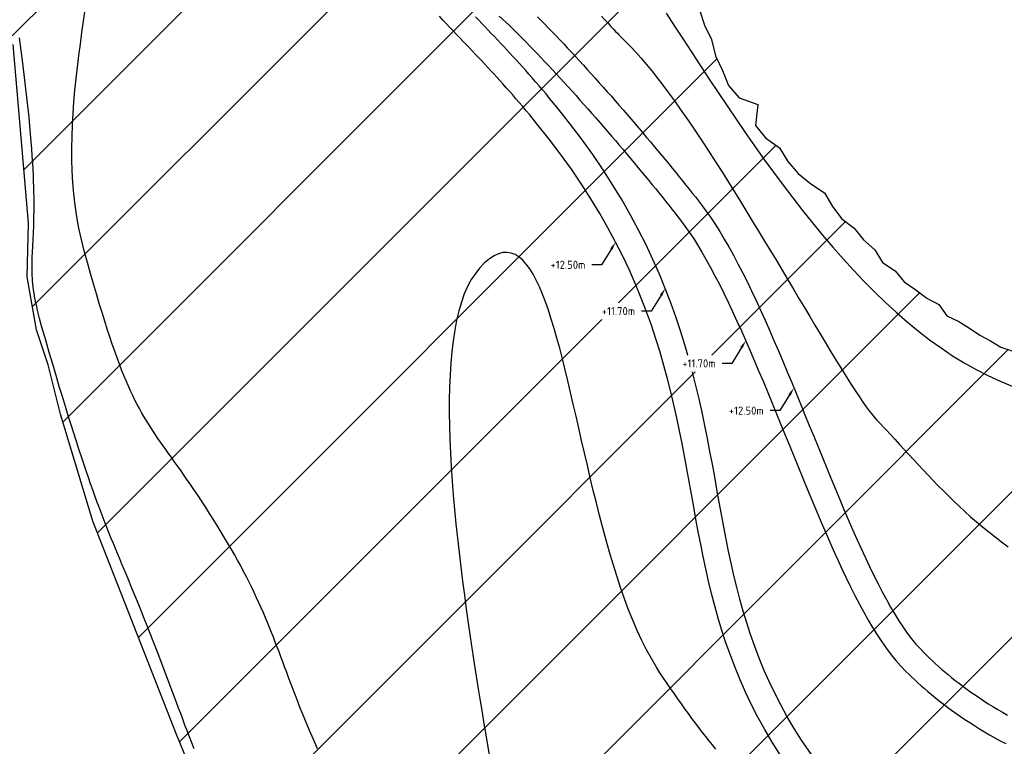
# Model space of a CAD drawing. Header units: metres. Extents: x 201571 to 204484, y 393973 to 396972.
# Tile 4 of 12: x 203137 to 203441, y 396350 to 396575. Entities that reach past the tile are written whole.
import ezdxf
from ezdxf import colors
from ezdxf.entities.mleader import LeaderData, LeaderLine
from ezdxf.math import Vec2, Vec3

# ---------------------------------------------------------------- set-up
doc = ezdxf.new("R2010")
doc.units = ezdxf.units.M
doc.layers.get('0').update_dxf_attribs({"lineweight": 25})
doc.layers.add('Z-GROENE-RIVIER-G', color=109, linetype='Continuous', lineweight=25)
doc.styles.get("Standard").update_dxf_attribs({"font": 'NLCS-ISO.ttf'})

msp = doc.modelspace()

# ---------------------------------------------------------------- hatches: boundary and pattern name
at = {"layer": 'Z-GROENE-RIVIER-G'}
h = msp.add_hatch(dxfattribs=at)
h.set_pattern_fill('ANSI31', color=256, scale=10)
h.paths.add_polyline_path([(204459.66, 396124.82), (204452.48, 396121.46), (204438.03, 396117.75), (204421.37, 396108.32), (204399.89, 396098.32), (204370.82, 396092.77), (204345.53, 396088.71), (204298.61, 396090.26), (204297.1, 396089.87), (204295.19, 396089.94), (204290.09, 396090.11), (204286.07, 396090.25), (204281.2, 396090.84), (204273.31, 396091.3), (204260.01, 396089.94), (204256.56, 396087.58), (204256.46, 396087.58), (204249.91, 396086.12), (204246.6, 396085.66), (204241.64, 396085.22), (204235.63, 396084.41), (204227.86, 396083.05), (204220.68, 396080.31), (204216.09, 396078.48), (204211.69, 396076.87), (204208.48, 396075.71), (204205.82, 396075.12), (204201.56, 396074.42), (204199.54, 396074.09), (204182.5, 396072.68), (204154.71, 396070.4), (204126.93, 396068.11), (204099.14, 396065.82), (204071.36, 396063.53), (204048.64, 396060.02), (204025.92, 396056.52), (204024.91, 396056.39), (204009.99, 396054.59), (204008.88, 396054.51), (203991.41, 396053.28), (203990.16, 396053.35), (203987.68, 396053.78), (203985.26, 396055.76), (203982.74, 396055.37), (203980.23, 396055.06), (203977.73, 396055.22), (203975.25, 396055.77), (203972.75, 396055.91), (203970.28, 396056.55), (203967.8, 396057.2), (203965.29, 396056.86), (203962.81, 396057.5), (203960.3, 396057.29), (203957.77, 396056.53), (203955.3, 396057.46), (203952.32, 396058.34), (203949.69, 396057.73), (203947.2, 396057.96), (203944.86, 396059.15), (203942.4, 396059.61), (203939.85, 396059.5), (203937.52, 396060.75), (203934.98, 396060.73), (203932.46, 396060.82), (203930.06, 396061.61), (203927.52, 396061.55), (203924.93, 396061.16), (203922.55, 396062.11), (203920.03, 396062.23), (203915.82, 396062.55), (203913.68, 396063.89), (203911.35, 396064.8), (203909.04, 396065.77), (203906.89, 396067.09), (203904.42, 396067.68), (203902.09, 396068.6), (203899.7, 396069.37), (203897.42, 396070.41), (203895.04, 396071.19), (203892.67, 396072.01), (203890.59, 396073.49), (203888.14, 396074.15), (203885.88, 396075.22), (203883.58, 396076.19), (203881.77, 396078.27), (203879.75, 396079.89), (203877.09, 396080.05), (203874.47, 396080.31), (203871.94, 396080.78), (203869.15, 396080.66), (203867.3, 396082.64), (203864.67, 396082.9), (203861.53, 396081.98), (203861.19, 396087.36), (203859.07, 396088.76), (203856.44, 396091.07), (203854.57, 396092.78), (203853.01, 396094.96), (203850.99, 396096.43), (203848.93, 396097.85), (203846.72, 396099.04), (203844.61, 396100.38), (203842.98, 396102.47), (203840.97, 396103.95), (203839.05, 396105.58), (203837.05, 396107.09), (203835.32, 396109.02), (203833.21, 396110.36), (203831.24, 396111.91), (203829.22, 396113.4), (203827.47, 396115.29), (203824.96, 396116.01), (203823, 396117.59), (203821.01, 396119.11), (203819.03, 396120.65), (203816.8, 396121.82), (203814.63, 396123.06), (203812.52, 396124.41), (203810.54, 396125.94), (203808.82, 396127.88), (203806.26, 396128.54), (203804.01, 396129.67), (203801.89, 396130.99), (203799.83, 396132.4), (203797.56, 396133.51), (203814.76, 396164.85), (203818.13, 396176.28), (203819, 396186.72), (203817.04, 396193.06), (203814.88, 396199.25), (203813.48, 396202.06), (203809.66, 396207.49), (203804.45, 396212.55), (203742.69, 396250.89), (203735.1, 396257.1), (203712.23, 396272.92), (203709.78, 396271.61), (203688.02, 396246.04), (203626.14, 396297.47), (203625.85, 396297.69), (203625.2, 396297.73), (203624.75, 396297.53), (203624.3, 396297.23), (203623.54, 396297.06), (203622.13, 396297.22), (203621.81, 396296.57), (203621.22, 396296.03), (203620.66, 396295.4), (203619.55, 396295.06), (203617.75, 396295.12), (203616.19, 396294.95), (203615.1, 396294.43), (203614.08, 396293.81), (203613.38, 396292.94), (203612.64, 396292.05), (203611.72, 396291.25), (203611.08, 396290.23), (203610.17, 396289.37), (203609.75, 396288.16), (203609.23, 396287.01), (203608.49, 396285.99), (203607.76, 396284.96), (203606.92, 396284.01), (203606.43, 396282.82), (203605.79, 396281.75), (203605.06, 396280.74), (203604.37, 396279.74), (203603.5, 396278.87), (203602.38, 396278.2), (203601.28, 396277.56), (203600.76, 396276.56), (203600.12, 396275.69), (203600.03, 396274.5), (203600.09, 396273.27), (203599.76, 396272.35), (203599.23, 396271.63), (203598.55, 396271.08), (203598.34, 396270.28), (203598.16, 396269.55), (203597.84, 396268.98), (203597.49, 396268.53), (203597.09, 396268.2), (203596.82, 396267.88), (203596.63, 396267.61), (203596.45, 396267.44), (203596.39, 396267.3), (203596.44, 396267.41), (203596.04, 396266.8), (203595.83, 396266.36), (203595.45, 396265.95), (203595.17, 396265.39), (203594.64, 396264.91), (203594.25, 396264.27), (203593.9, 396263.55), (203593.21, 396262.96), (203592.55, 396262.31), (203592.28, 396261.37), (203591.9, 396260.44), (203591.41, 396259.55), (203590.92, 396258.6), (203590.22, 396257.75), (203589.84, 396256.66), (203589.24, 396255.68), (203588.43, 396254.81), (203587.58, 396253.94), (203587.45, 396252.57), (203586.74, 396251.57), (203586.24, 396250.4), (203585.46, 396249.42), (203584.79, 396248.34), (203583.94, 396247.4), (203583.03, 396246.49), (203582.05, 396245.63), (203576.94, 396240.19), (203569.67, 396237.06), (203561.01, 396236.51), (203551.14, 396238.76), (203548.62, 396238.66), (203546.15, 396239.43), (203543.47, 396239.19), (203540.85, 396239.9), (203538.14, 396240.5), (203535.31, 396240.67), (203532.47, 396241.28), (203529.63, 396242.31), (203526.7, 396243.07), (203517.44, 396244.61), (203514.16, 396244.59), (203510.81, 396244.46), (203507.3, 396243.72), (203503.84, 396243.65), (203500.51, 396244.51), (203497.06, 396245.02), (203493.66, 396245.98), (203489.94, 396245.55), (203486.47, 396246.54), (203482.85, 396247.01), (203479.22, 396247.61), (203475.56, 396248.26), (203471.94, 396249.21), (203468.26, 396250.04), (203464.52, 396250.77), (203460.77, 396251.58), (203456.89, 396252.08), (203452.98, 396252.61), (203448.85, 396252.59), (203444.95, 396253.43), (203441.19, 396254.75), (203437.38, 396256), (203433.68, 396257.59), (203429.93, 396259.12), (203426.19, 396260.72), (203422.42, 396262.29), (203418.63, 396263.86), (203414.88, 396265.57), (203411.24, 396267.54), (203407.69, 396269.7), (203404.06, 396271.74), (203400.78, 396274.41), (203397.24, 396276.65), (203393.92, 396279.03), (203379.21, 396289.88), (203372.68, 396294.43), (203366.5, 396298.11), (203360.66, 396300.94), (203355.42, 396303.42), (203350.89, 396305.85), (203346.9, 396307.96), (203343.35, 396309.6), (203340.29, 396311), (203337.68, 396312.11), (203335.47, 396313.05), (203333.59, 396313.64), (203332.01, 396313.89), (203331.02, 396313.24), (203329.92, 396313.16), (203329.13, 396312.56), (203328.74, 396311.59), (203328.56, 396310.41), (203327.82, 396309.1), (203327.78, 396307.44), (203327.91, 396305.59), (203328.32, 396303.57), (203328.6, 396301.37), (203328.76, 396299), (203329.66, 396296.56), (203329.74, 396293.91), (203330.85, 396291.26), (203331.4, 396288.45), (203330.99, 396285.5), (203331.7, 396282.55), (203331.96, 396279.51), (203332.11, 396276.4), (203331.51, 396273.32), (203331.06, 396270.2), (203329.87, 396267.25), (203329, 396264.18), (203327.39, 396261.4), (203326.26, 396258.27), (203324.18, 396255.64), (203321.78, 396253.19), (203319.11, 396250.88), (203315.68, 396249.46), (203312.22, 396247.9), (203308.64, 396246), (203304.55, 396244.55), (203299.99, 396243.42), (203294.98, 396242.55), (203289.45, 396242.47), (203283.48, 396242.37), (203282.11, 396242.3), (203281.39, 396242.52), (203280.67, 396242.75), (203279.93, 396242.85), (203279.17, 396242.91), (203278.34, 396242.6), (203277.58, 396243.04), (203276.72, 396242.96), (203275.92, 396243.33), (203275.07, 396243.55), (203274.17, 396243.67), (203273.26, 396243.89), (203272.28, 396243.94), (203271.26, 396244.03), (203270.49, 396244.9), (203269.43, 396245.07), (203268.47, 396245.56), (203267.44, 396245.98), (203266.5, 396246.66), (203265.45, 396247.18), (203264.33, 396247.65), (203263.22, 396248.21), (203262.17, 396248.97), (203261.04, 396249.67), (203259.92, 396250.46), (203258.75, 396251.22), (203257.43, 396251.86), (203256.08, 396252.53), (203254.86, 396253.49), (203253.62, 396254.49), (203252.41, 396255.61), (203251.05, 396256.61), (203249.65, 396257.65), (203248.18, 396258.68), (203246.81, 396259.92), (203239.76, 396264.63), (203233.06, 396270.46), (203214.29, 396292.47), (203204.79, 396307.29), (203185.74, 396353.54), (203168.33, 396397.86), (203159.69, 396419.82), (203149.67, 396452.79), (203145.89, 396468.09), (203142.25, 396478.85), (203139.37, 396495.21), (203139.82, 396511.72), (203137.55, 396538.17), (203135.12, 396566.81), (203132.7, 396588.92), (203129.99, 396603.84), (203126.64, 396609.52), (203125.22, 396615.43), (203122.91, 396620.84), (203121.84, 396626.4), (203119.36, 396631.25), (203117.56, 396636.13), (203118.56, 396642.05), (203116.31, 396646.44), (203111.29, 396649.97), (203108.93, 396655.02), (203105.37, 396660.08), (203102.1, 396663.52), (203097.47, 396664.86), (203094.34, 396667.07), (203091.5, 396669.32), (203089.31, 396672.07), (203087.2, 396674.86), (203085.24, 396677.83), (203083.25, 396680.85), (203080.67, 396683.16), (203078.03, 396685.4), (203075.06, 396687.13), (203072.21, 396689.1), (203069.14, 396690.71), (203065.96, 396692.18), (203062.75, 396693.64), (203059.41, 396694.88), (203056.12, 396696.4), (203052.72, 396697.8), (203049.03, 396698.49), (203045.51, 396699.9), (203041.96, 396701.55), (203038.24, 396702.84), (203034.5, 396704.37), (203030.7, 396706.02), (203026.92, 396708.19), (203022.87, 396709.52), (203018.9, 396711.63), (203016.96, 396711.91), (202988.58, 396717.62), (202987.61, 396717.79), (202958.98, 396722.43), (202957.92, 396722.62), (202939.8, 396728.75), (202938.83, 396729.19), (202926.31, 396735.58), (202923.18, 396738.14), (202920.6, 396739.23), (202918.48, 396740.61), (202916.47, 396741.83), (202914.72, 396743.13), (202913.37, 396744.61), (202911.9, 396745.86), (202910.87, 396747.3), (202909.89, 396748.67), (202909.11, 396750.05), (202908.51, 396751.44), (202907.66, 396752.67), (202907.17, 396753.96), (202907.18, 396755.37), (202906.83, 396756.61), (202906.63, 396757.86), (202906.53, 396759.21), (202905.56, 396761), (202902.67, 396763.74), (202898.54, 396767), (202893.74, 396769.7), (202888, 396772.18), (202884.87, 396773.35), (202881.25, 396773.98), (202877.23, 396774.5), (202872.79, 396774.91), (202867.99, 396775.55), (202862.66, 396775.84), (202853.52, 396776.5), (202849.24, 396777.19), (202845.1, 396777.92), (202841.09, 396778.54), (202837.29, 396779.62), (202833.62, 396780.62), (202830.13, 396781.98), (202826.76, 396783.22), (202823.52, 396784.56), (202820.35, 396785.58), (202817.17, 396785.95), (202814.09, 396786.28), (202810.97, 396785.94), (202808.12, 396786.51), (202805.27, 396786.65), (202802.66, 396787.52), (202800.06, 396788.05), (202797.3, 396787.65), (202794.82, 396788.14), (202792.38, 396788.51), (202790.04, 396789.09), (202787.71, 396789.5), (202785.56, 396790.35), (202783.36, 396790.92), (202781.14, 396791.31), (202779.02, 396791.89), (202777.08, 396792.89), (202775.07, 396793.62), (202773.22, 396794.68), (202771.16, 396795.24), (202769.41, 396796.44), (202767.6, 396797.5), (202765.89, 396798.71), (202764.1, 396799.77), (202762.27, 396800.8), (202760.65, 396802.18), (202759.02, 396803.57), (202757.32, 396804.89), (202755.49, 396806.04), (202753.91, 396807.63), (202752.11, 396808.95), (202750.24, 396810.24), (202748.26, 396811.46), (202746.23, 396812.71), (202744.2, 396814.06), (202742.02, 396815.33), (202739.9, 396816.77), (202737.75, 396818.32), (202735.17, 396819.65), (202726.95, 396822.42), (202725.01, 396824.27), (202723.93, 396826.74), (202722.83, 396829.09), (202722.2, 396831.65), (202721.37, 396834.01), (202720.65, 396836.37), (202719.89, 396838.69), (202719.53, 396841.13), (202719.14, 396843.53), (202719.15, 396846.04), (202718.95, 396848.44), (202718.83, 396850.86), (202717.69, 396852.25), (202713.57, 396865.76), (202713.37, 396866.82), (202711.85, 396878.17), (202710.33, 396889.52), (202710.02, 396890.29), (202705.45, 396899.67), (202700.88, 396909.06), (202700.42, 396909.67), (202691.35, 396917.18), (202690.63, 396917.56), (202684.23, 396919.85), (202683.42, 396919.94), (202672.45, 396919.94), (202671.42, 396919.99), (202661.43, 396920.57), (202651.44, 396921.15), (202641.45, 396921.73), (202631.47, 396922.31), (202630.46, 396922.4), (202620.74, 396923.26), (202611.02, 396924.11), (202601.3, 396924.97), (202591.58, 396925.83), (202590.48, 396925.98), (202583.6, 396928.3), (202576.73, 396930.63), (202576.38, 396930.85), (202576.17, 396931.07), (202574.14, 396941.45), (202574.29, 396942.61), (202576.47, 396953.37), (202576.85, 396954.41), (202581.71, 396964.37), (202582.59, 396965.22), (202589.37, 396969.66), (202590.44, 396970.06), (202597.45, 396971.84), (202602.56, 396969.66), (202607.85, 396964.66), (202608.6, 396964.26), (202615.69, 396960.69), (202622.78, 396957.11), (202623.63, 396956.9), (202634.85, 396954.63), (202636.21, 396954.58), (202657.35, 396954.47), (202659.24, 396955.88), (202661.21, 396955.79), (202663.21, 396955.53), (202665.22, 396955.49), (202667.24, 396955.39), (202669.25, 396955.66), (202671.29, 396955.55), (202673.32, 396955.66), (202675.33, 396956.14), (202677.36, 396956.48), (202679.4, 396956.44), (202681.44, 396956.27), (202683.44, 396956.57), (202685.43, 396957.06), (202687.43, 396957.25), (202689.41, 396957.3), (202691.4, 396956.83), (202693.33, 396957.37), (202695.26, 396957.2), (202697.15, 396957.16), (202699.03, 396956.91), (202700.86, 396956.77), (202702.66, 396956.52), (202709.51, 396956.44), (202711.12, 396956.41), (202712.66, 396956.08), (202714.16, 396955.87), (202715.68, 396956.06), (202717.14, 396956.04), (202718.58, 396956.09), (202719.87, 396955.69), (202721.21, 396955.59), (202722.54, 396955.52), (202723.7, 396955.05), (202724.72, 396954.41), (202725.83, 396953.88), (202729.83, 396950.57), (202731.61, 396948.74), (202733.65, 396947.17), (202735.59, 396945.45), (202736.95, 396943.25), (202738.73, 396941.3), (202739.81, 396938.87), (202741, 396936.49), (202742.09, 396934.02), (202742.67, 396931.3), (202743.88, 396928.78), (202744.89, 396926.14), (202745.67, 396923.37), (202747.09, 396920.74), (202748.81, 396918.13), (202749.44, 396915.17), (202750.72, 396912.34), (202751.43, 396909.33), (202751.51, 396906.16), (202752.08, 396903.08), (202753.08, 396900.07), (202753.82, 396897), (202754.65, 396893.93), (202755.74, 396890.93), (202756.62, 396887.87), (202758.02, 396884.97), (202758.86, 396881.93), (202762.3, 396866.53), (202764.34, 396864.06), (202765.75, 396858.13), (202769.17, 396852.36), (202772.75, 396847.17), (202775.16, 396844.44), (202779.91, 396840.54), (202781.89, 396838.83), (202786.97, 396834.83), (202794.36, 396830.75), (202796.39, 396829.95), (202802.37, 396827.86), (202804.35, 396827.06), (202812.75, 396825.03), (202822.71, 396824.48), (202823.66, 396824.45), (202832.13, 396824.76), (202838.55, 396825.33), (202841.38, 396825.96), (202852.78, 396828.98), (202853.79, 396829.42), (202862.22, 396831.57), (202864.78, 396832.41), (202871.57, 396833.79), (202876.34, 396834.02), (202881.88, 396833.48), (202886.03, 396832.25), (202894.62, 396829.1), (202895.64, 396828.65), (202903.23, 396823.59), (202904.12, 396822.89), (202910.04, 396815.97), (202910.69, 396815.19), (202918.76, 396805), (202926.84, 396794.81), (202927.47, 396794.05), (202935.52, 396784.5), (202944.18, 396775.3), (202944.96, 396774.42), (202952.56, 396767.24), (202961.37, 396760.62), (202962.42, 396759.77), (202968.58, 396756.07), (202975.34, 396752.59), (202976.71, 396751.92), (202981.51, 396749.7), (202986.79, 396747.9), (202989.53, 396747.13), (202995.55, 396745.76), (203003.25, 396744.43), (203004.95, 396744.08), (203006.97, 396743.87), (203010.17, 396743.4), (203013.42, 396743.48), (203016.7, 396743.73), (203019.99, 396743.6), (203023.33, 396743.75), (203026.72, 396744.4), (203030.14, 396744.64), (203033.62, 396744.8), (203037.16, 396745.2), (203040.78, 396745.84), (203044.46, 396746.04), (203048.23, 396746.23), (203052.02, 396745.77), (203055.93, 396745.67), (203059.97, 396745.87), (203064.07, 396745.68), (203068.21, 396744.99), (203072.41, 396744.09), (203076.7, 396743.08), (203081.11, 396742.13), (203085.63, 396741.13), (203090.17, 396739.68), (203094.95, 396738.56), (203099.8, 396737.15), (203104.65, 396735.56), (203110.66, 396733.63), (203113.74, 396732.58), (203116.94, 396731.66), (203120.03, 396730.18), (203123.28, 396728.94), (203126.89, 396728.62), (203137.83, 396726.07), (203145.28, 396721.38), (203162.38, 396712.95), (203174.41, 396708.6), (203187.72, 396701.9), (203201.78, 396695.66), (203221.27, 396686.97), (203236.07, 396678.5), (203247.24, 396672.17), (203257.43, 396666.95), (203261.93, 396664.51), (203265.72, 396661.02), (203269.98, 396658.11), (203273.95, 396654.74), (203277.55, 396650.88), (203282.05, 396648.01), (203286.45, 396644.93), (203291.01, 396641.9), (203294.39, 396637.55), (203300.5, 396635.68), (203304.62, 396630.46), (203307.87, 396628.58), (203310.62, 396626.1), (203312.72, 396622.96), (203314.75, 396619.66), (203317.6, 396616.84), (203320.32, 396613.79), (203323.14, 396610.69), (203325.61, 396607.23), (203328.4, 396603.89), (203330.69, 396600.11), (203333, 396596.26), (203335.57, 396592.51), (203338.08, 396588.64), (203341.55, 396585.33), (203344.2, 396581.42), (203346.91, 396577.5), (203348.45, 396572.77), (203350.55, 396568.35), (203351.79, 396563.34), (203353.93, 396558.87), (203355.81, 396554.19), (203359.09, 396550.45), (203364.84, 396548.39), (203364.15, 396541.88), (203367.29, 396538.02), (203371.52, 396534.98), (203374.09, 396530.75), (203377.31, 396527.03), (203381.23, 396523.89), (203385.47, 396521.09), (203387.9, 396516.89), (203390.8, 396513.12), (203394.63, 396510.22), (203397.53, 396506.59), (203401, 396503.56), (203403.39, 396499.57), (203407.21, 396497.08), (203410.01, 396493.65), (203413.62, 396491.2), (203417.04, 396488.67), (203420.73, 396486.65), (203423.23, 396483.19), (203426.87, 396481.41), (203430.2, 396479.34), (203433.38, 396477.19), (203436.71, 396475.43), (203439.88, 396473.48), (203443.51, 396472.3), (203451.46, 396469.97), (203455.09, 396467.9), (203458.88, 396466.18), (203462.63, 396464.31), (203466.48, 396462.66), (203470.38, 396461.08), (203474.69, 396460.61), (203478.48, 396458.71), (203482.04, 396456.15), (203486, 396454.67), (203490.01, 396453.34), (203494.39, 396453.07), (203498.2, 396451.23), (203501.96, 396449.2), (203505.77, 396447.35), (203509.57, 396445.52), (203513.44, 396443.91), (203517.79, 396443.85), (203521.61, 396442.19), (203525.59, 396441.14), (203529.61, 396440.28), (203533.36, 396438.65), (203537.13, 396437.18), (203540.88, 396435.74), (203544.87, 396435.23), (203548.51, 396433.65), (203552.15, 396432.22), (203556.17, 396432.2), (203559.66, 396430.54), (203563.15, 396429.04), (203566.71, 396427.96), (203570.47, 396427.74), (203573.8, 396426.22), (203577.03, 396424.54), (203580.18, 396422.78), (203583.35, 396421.32), (203586.95, 396421.6), (203589.99, 396420.14), (203593.02, 396418.86), (203595.95, 396417.48), (203599.31, 396417.99), (203602.1, 396416.63), (203604.81, 396415.3), (203607.47, 396414.08), (203610.02, 396412.74), (203612.51, 396411.48), (203615.24, 396411.49), (203618.5, 396413.86), (203620.75, 396413.75), (203623.04, 396412.55), (203624.33, 396412), (203625.74, 396411.54), (203627.44, 396412.24), (203629.22, 396412.91), (203631.03, 396413.18), (203632.67, 396411.35), (203634.74, 396412.12), (203636.96, 396413.42), (203639.02, 396412.56), (203641.17, 396411.71), (203643.42, 396410.95), (203645.91, 396411.4), (203648.27, 396410.1), (203650.74, 396409), (203653.29, 396407.95), (203655.98, 396407.3), (203658.88, 396407.5), (203661.64, 396406.23), (203664.65, 396405.99), (203667.77, 396405.92), (203670.78, 396404.71), (203673.93, 396403.88), (203677.29, 396403.65), (203680.49, 396402.24), (203683.91, 396401.49), (203687.54, 396401.28), (203691.01, 396400), (203694.93, 396400.18), (203698.52, 396398.67), (203702.75, 396399.21), (203706.45, 396397.46), (203710.4, 396396.3), (203714.91, 396396.61), (203718.91, 396394.96), (203723.3, 396394.19), (203728.18, 396394.47), (203732.38, 396392.5), (203736.74, 396390.74), (203741.79, 396390.45), (203744.14, 396389.71), (203746.5, 396388.96), (203762.23, 396379.57), (203780.69, 396367.96), (203796.24, 396359.45), (203805.82, 396355.1), (203805.94, 396349.99), (203808.9, 396350.27), (203811.12, 396349.14), (203812.93, 396347.23), (203814.89, 396345.6), (203817.08, 396344.43), (203818.72, 396342.17), (203821.37, 396341.97), (203823.93, 396341.57), (203826.02, 396340.22), (203828.5, 396339.69), (203830.64, 396338.58), (203833.33, 396338.6), (203835.22, 396336.83), (203837.64, 396336.46), (203839.67, 396334.99), (203842.14, 396334.9), (203844.25, 396333.61), (203846.53, 396333.07), (203848.48, 396331.4), (203850.95, 396331.23), (203853.16, 396330.42), (203855.27, 396328.94), (203857.94, 396329.93), (203860.3, 396329.71), (203862.71, 396329.37), (203865.12, 396329.51), (203867.58, 396329.5), (203870.04, 396329.53), (203872.43, 396329.38), (203874.82, 396328.54), (203877.37, 396329.62), (203879.83, 396329.58), (203882.26, 396328.8), (203884.83, 396330.29), (203887.29, 396330.62), (203889.73, 396329.89), (203892.21, 396330.68), (203894.68, 396330.74), (203897.12, 396330.66), (203899.6, 396330.83), (203902.02, 396330.27), (203904.49, 396330.12), (203906.95, 396330.72), (203909.42, 396330.09), (203911.88, 396330.25), (203914.35, 396329.4), (203916.81, 396329.49), (203919.3, 396330.19), (203921.77, 396329.66), (203924.26, 396330.37), (203926.73, 396331.65), (203929.22, 396332.43), (203931.71, 396331.28), (203934.2, 396331.67), (203936.69, 396331.84), (203939.19, 396330.94), (203941.69, 396331.98), (203944.2, 396330.29), (203946.71, 396330.74), (203949.22, 396330.28), (203951.73, 396329.96), (203954.24, 396329.29), (203956.75, 396330.22), (203959.27, 396330.28), (203963, 396329.3), (203965.51, 396329.2), (203967.99, 396328.9), (203970.21, 396329.01), (203972.72, 396328.96), (203975.08, 396329.69), (203977.33, 396329.27), (203979.89, 396330.08), (203982.18, 396330.46), (203984.41, 396329.4), (203986.7, 396329.87), (203989.21, 396330.77), (203991.48, 396331.2), (203993.8, 396329.62), (203996.24, 396331.45), (203998.57, 396330.55), (204000.93, 396329.83), (204003.23, 396330.41), (204005.69, 396331.02), (204008.12, 396330.12), (204010.6, 396329.11), (204013.09, 396328.37), (204015.44, 396328.99), (204018.02, 396328.52), (204020.51, 396328.19), (204022.98, 396328.23), (204025.44, 396328.37), (204027.98, 396328.26), (204030.42, 396328.63), (204032.89, 396328.87), (204035.45, 396328.57), (204037.88, 396329.21), (204040.3, 396329.91), (204042.65, 396331.13), (204045.05, 396332.05), (204047.39, 396333.48), (204050.11, 396332.44), (204052.46, 396333.7), (204054.91, 396334.65), (204057.23, 396336.74), (204059.98, 396335.64), (204060.78, 396339.45), (204066.66, 396343.49), (204076.51, 396343.47), (204093.44, 396342.61), (204114.77, 396338.99), (204115.85, 396338.85), (204137.85, 396331.95), (204159.86, 396325.05), (204160.89, 396324.64), (204189.92, 396307.77), (204218.95, 396290.89), (204219.79, 396290.17), (204244.35, 396268.36), (204244.97, 396268.09), (204267.54, 396264.39), (204268.41, 396264.25), (204303.74, 396267.09), (204339.07, 396269.92), (204340.09, 396269.98), (204358.1, 396270.54), (204387.67, 396274.38), (204412.41, 396276.85), (204430.44, 396275.97), (204446.07, 396274.13), (204464.84, 396267.14), (204477.67, 396246.43), (204483.78, 396208.29), (204484.4, 396167.56), (204472.38, 396139.3)])

# ---------------------------------------------------------------- linework, layer by layer
for points, elevation in [([(203228.98, 396349.66), (203228.13, 396351.56), (203227.32, 396353.42), (203226.54, 396355.24), (203225.79, 396357.03), (203225.07, 396358.78), (203224.37, 396360.51), (203223.7, 396362.2), (203223.04, 396363.87), (203222.4, 396365.52), (203221.78, 396367.14), (203221.17, 396368.74), (203220.58, 396370.32), (203219.99, 396371.88), (203219.42, 396373.43), (203218.84, 396374.96), (203218.28, 396376.49), (203217.71, 396378.01), (203217.14, 396379.51), (203216.57, 396381.02), (203215.99, 396382.52), (203215.41, 396384.02), (203214.82, 396385.52), (203214.21, 396387.03), (203213.6, 396388.54), (203212.96, 396390.05), (203212.31, 396391.58), (203211.64, 396393.12), (203210.95, 396394.67), (203210.23, 396396.23), (203209.49, 396397.82), (203208.72, 396399.42), (203207.92, 396401.04), (203207.08, 396402.69), (203206.21, 396404.36), (203205.31, 396406.06), (203204.36, 396407.79), (203203.37, 396409.55), (203202.34, 396411.34), (203201.27, 396413.17), (203201.27, 396413.17), (203198.39, 396417.94), (203197.02, 396420.14), (203195.7, 396422.23), (203194.43, 396424.21), (203193.21, 396426.1), (203192.03, 396427.88), (203190.88, 396429.58), (203189.78, 396431.2), (203188.72, 396432.74), (203187.69, 396434.22), (203186.7, 396435.63), (203185.74, 396436.98), (203184.8, 396438.28), (203183.9, 396439.54), (203183.03, 396440.75), (203182.18, 396441.94), (203181.36, 396443.1), (203180.55, 396444.24), (203179.77, 396445.36), (203179.01, 396446.48), (203178.26, 396447.59), (203177.53, 396448.71), (203176.81, 396449.84), (203176.1, 396450.99), (203175.4, 396452.16), (203174.71, 396453.36), (203174.03, 396454.59), (203173.35, 396455.87), (203172.67, 396457.19), (203172, 396458.57), (203171.32, 396460.01), (203170.64, 396461.51), (203169.96, 396463.09), (203169.27, 396464.74), (203168.57, 396466.48), (203167.87, 396468.31), (203167.15, 396470.24), (203166.42, 396472.27), (203165.67, 396474.42), (203164.91, 396476.67), (203164.13, 396479.05), (203163.33, 396481.56), (203162.51, 396484.2), (203161.66, 396486.98), (203160.79, 396489.91), (203159.89, 396492.99), (203158.97, 396496.23), (203158.01, 396499.63), (203157.02, 396503.21), (203157.02, 396503.21), (203155.37, 396510.22), (203154.73, 396513.73), (203154.22, 396517.26), (203153.81, 396520.78), (203153.52, 396524.32), (203153.32, 396527.86), (203153.21, 396531.4), (203153.19, 396534.95), (203153.26, 396538.5), (203153.39, 396542.06), (203153.59, 396545.61), (203153.85, 396549.17), (203154.16, 396552.73), (203154.52, 396556.29), (203154.93, 396559.85), (203155.36, 396563.42), (203155.82, 396566.98), (203156.31, 396570.54), (203156.8, 396574.1), (203157.31, 396577.65)], 12.7), ([(203336.6, 396576.49), (203339.19, 396572.49), (203341.82, 396568.45), (203344.47, 396564.38), (203347.15, 396560.28), (203349.86, 396556.17), (203352.6, 396552.04), (203355.37, 396547.92), (203358.18, 396543.79), (203361.01, 396539.68), (203363.87, 396535.59), (203366.77, 396531.52), (203369.7, 396527.49), (203372.66, 396523.5), (203375.66, 396519.55), (203378.69, 396515.66), (203381.76, 396511.83), (203384.86, 396508.07), (203387.99, 396504.38), (203391.16, 396500.78), (203394.37, 396497.26), (203397.62, 396493.85), (203400.9, 396490.53), (203404.22, 396487.33), (203407.58, 396484.25), (203410.98, 396481.29), (203414.42, 396478.47), (203417.89, 396475.79), (203421.41, 396473.25), (203424.97, 396470.87), (203428.57, 396468.65), (203432.21, 396466.6), (203435.89, 396464.72), (203439.62, 396463.02), (203439.62, 396463.02), (203447.31, 396459.8)], 13), ([(203371.73, 396347.82), (203369.28, 396351.69), (203367, 396355.55), (203364.88, 396359.39), (203362.91, 396363.22), (203361.09, 396367.05), (203359.4, 396370.87), (203357.83, 396374.68), (203356.39, 396378.49), (203355.05, 396382.29), (203353.81, 396386.09), (203352.67, 396389.89), (203351.61, 396393.7), (203350.62, 396397.5), (203349.7, 396401.31), (203348.84, 396405.12), (203348.02, 396408.94), (203347.25, 396412.76), (203346.51, 396416.6), (203345.79, 396420.44), (203345.09, 396424.3), (203344.39, 396428.17), (203343.69, 396432.05), (203342.98, 396435.95), (203342.25, 396439.86), (203341.5, 396443.8), (203340.71, 396447.75), (203339.87, 396451.73), (203338.98, 396455.72), (203338.02, 396459.74), (203337, 396463.79), (203335.9, 396467.86), (203334.7, 396471.96), (203333.42, 396476.08), (203332.02, 396480.24), (203330.52, 396484.43), (203328.89, 396488.66), (203327.13, 396492.91), (203325.24, 396497.21), (203323.19, 396501.54), (203320.99, 396505.91), (203318.63, 396510.31), (203316.09, 396514.76), (203313.37, 396519.26), (203310.45, 396523.79), (203307.34, 396528.37), (203304.03, 396533), (203300.49, 396537.68), (203296.73, 396542.4), (203296.73, 396542.4), (203294.48, 396545.14), (203293.39, 396546.44), (203292.33, 396547.71), (203291.28, 396548.93), (203290.25, 396550.13), (203289.24, 396551.29), (203288.24, 396552.42), (203287.26, 396553.53), (203286.29, 396554.62), (203285.33, 396555.68), (203284.38, 396556.73), (203283.43, 396557.76), (203282.49, 396558.78), (203281.55, 396559.79), (203280.61, 396560.79), (203279.68, 396561.79), (203278.74, 396562.78), (203277.79, 396563.78), (203276.84, 396564.78), (203275.88, 396565.79), (203274.91, 396566.81), (203273.93, 396567.83), (203272.94, 396568.88), (203271.93, 396569.94), (203270.91, 396571.02), (203269.87, 396572.12), (203268.81, 396573.25), (203267.72, 396574.4), (203266.61, 396575.59)], 12.5), ([(203383.61, 396344.8), (203378.39, 396352.26), (203376.11, 396355.87), (203373.95, 396359.51), (203371.94, 396363.15), (203370.08, 396366.77), (203368.36, 396370.39), (203366.76, 396374.01), (203365.27, 396377.62), (203363.9, 396381.23), (203362.63, 396384.86), (203361.45, 396388.48), (203360.35, 396392.12), (203359.33, 396395.78), (203358.38, 396399.44), (203357.49, 396403.13), (203356.65, 396406.84), (203355.85, 396410.56), (203355.1, 396414.31), (203354.37, 396418.09), (203353.66, 396421.89), (203352.96, 396425.72), (203352.26, 396429.58), (203351.56, 396433.47), (203350.85, 396437.4), (203350.11, 396441.35), (203349.35, 396445.34), (203348.54, 396449.36), (203347.69, 396453.42), (203346.77, 396457.52), (203345.79, 396461.65), (203344.74, 396465.81), (203343.6, 396470.02), (203342.36, 396474.26), (203341.03, 396478.55), (203339.58, 396482.87), (203338.02, 396487.22), (203336.32, 396491.62), (203334.49, 396496.06), (203332.51, 396500.53), (203330.38, 396505.05), (203328.09, 396509.6), (203325.63, 396514.19), (203322.98, 396518.82), (203320.15, 396523.49), (203317.13, 396528.2), (203313.91, 396532.95), (203310.47, 396537.75), (203306.81, 396542.58), (203302.95, 396547.44), (203300.64, 396550.25), (203299.52, 396551.59), (203298.43, 396552.88), (203297.35, 396554.14), (203296.3, 396555.36), (203295.26, 396556.55), (203294.24, 396557.72), (203293.24, 396558.85), (203292.24, 396559.96), (203291.26, 396561.05), (203290.28, 396562.12), (203289.32, 396563.18), (203288.36, 396564.22), (203287.4, 396565.24), (203286.45, 396566.26), (203285.5, 396567.27), (203284.55, 396568.28), (203283.59, 396569.29), (203282.64, 396570.29), (203281.68, 396571.3), (203280.71, 396572.32), (203279.73, 396573.35), (203278.74, 396574.39), (203277.74, 396575.44)], 11.7), ([(203285.1, 396575.6), (203287.1, 396573.73), (203288.1, 396572.78), (203289.14, 396571.78), (203290.19, 396570.75), (203291.26, 396569.69), (203292.34, 396568.6), (203293.45, 396567.49), (203294.56, 396566.35), (203295.7, 396565.18), (203296.84, 396563.99), (203298, 396562.78), (203299.16, 396561.55), (203300.34, 396560.3), (203301.53, 396559.03), (203302.72, 396557.74), (203303.92, 396556.44), (203305.13, 396555.12), (203306.34, 396553.79), (203307.56, 396552.45), (203308.77, 396551.1), (203309.99, 396549.73), (203311.22, 396548.36), (203312.44, 396546.98), (203313.66, 396545.6), (203314.88, 396544.21), (203316.09, 396542.81), (203317.3, 396541.42), (203318.51, 396540.02), (203319.71, 396538.62), (203320.91, 396537.23), (203322.1, 396535.83), (203323.28, 396534.45), (203324.45, 396533.06), (203325.61, 396531.68), (203326.76, 396530.31), (203327.89, 396528.95), (203329.01, 396527.6), (203330.12, 396526.26), (203331.22, 396524.93), (203332.3, 396523.61), (203333.36, 396522.31), (203334.4, 396521.02), (203335.43, 396519.76), (203336.43, 396518.51), (203337.41, 396517.28), (203338.38, 396516.07), (203339.32, 396514.88), (203340.23, 396513.72), (203341.05, 396512.67), (203343.71, 396509.02), (203344.98, 396507.11), (203346.3, 396505.02), (203347.63, 396502.81), (203348.96, 396500.48), (203350.31, 396498.05), (203351.65, 396495.52), (203353.01, 396492.89), (203354.36, 396490.18), (203355.72, 396487.38), (203357.07, 396484.51), (203358.43, 396481.57), (203359.79, 396478.56), (203361.15, 396475.5), (203362.51, 396472.39), (203363.87, 396469.23), (203365.23, 396466.03), (203366.58, 396462.8), (203367.94, 396459.54), (203369.29, 396456.26), (203370.65, 396452.96), (203372, 396449.65), (203373.35, 396446.33), (203374.7, 396443.02), (203376.04, 396439.71), (203377.39, 396436.41), (203378.74, 396433.12), (203380.08, 396429.86), (203381.42, 396426.63), (203382.76, 396423.42), (203384.1, 396420.26), (203385.44, 396417.13), (203386.78, 396414.06), (203388.12, 396411.04), (203389.47, 396408.07), (203390.81, 396405.17), (203392.15, 396402.34), (203393.5, 396399.58), (203394.85, 396396.89), (203396.2, 396394.29), (203397.56, 396391.77), (203398.93, 396389.34), (203400.3, 396387.01), (203401.69, 396384.77), (203403.1, 396382.63), (203404.53, 396380.59), (203405.98, 396378.66), (203407.47, 396376.83), (203408.97, 396375.16), (203410.58, 396373.5), (203411.45, 396372.64), (203412.34, 396371.78), (203413.27, 396370.9), (203414.24, 396370.01), (203415.25, 396369.1), (203416.3, 396368.19), (203417.38, 396367.26), (203418.5, 396366.33), (203419.66, 396365.38), (203420.85, 396364.43), (203422.09, 396363.48), (203423.36, 396362.52), (203424.66, 396361.56), (203426.01, 396360.6), (203427.38, 396359.64), (203428.8, 396358.68), (203430.25, 396357.72), (203431.73, 396356.77), (203433.25, 396355.83), (203434.8, 396354.89), (203436.39, 396353.96), (203438.01, 396353.05), (203439.67, 396352.14), (203441.36, 396351.25)], 11.7), ([(203296.9, 396575.36), (203298.02, 396574.24), (203299.15, 396573.1), (203300.29, 396571.93), (203301.45, 396570.74), (203302.61, 396569.53), (203303.79, 396568.3), (203304.98, 396567.04), (203306.18, 396565.77), (203307.38, 396564.48), (203308.59, 396563.17), (203309.81, 396561.85), (203311.04, 396560.52), (203312.26, 396559.17), (203313.49, 396557.81), (203314.73, 396556.44), (203315.96, 396555.06), (203317.2, 396553.67), (203318.43, 396552.28), (203319.67, 396550.88), (203320.9, 396549.47), (203322.13, 396548.07), (203323.35, 396546.66), (203324.57, 396545.25), (203325.78, 396543.83), (203326.99, 396542.43), (203328.19, 396541.02), (203329.38, 396539.62), (203330.56, 396538.22), (203331.73, 396536.83), (203332.89, 396535.44), (203334.04, 396534.07), (203335.18, 396532.7), (203336.3, 396531.35), (203337.4, 396530), (203338.49, 396528.67), (203339.56, 396527.36), (203340.62, 396526.06), (203341.65, 396524.77), (203342.67, 396523.51), (203343.67, 396522.26), (203344.64, 396521.04), (203345.6, 396519.84), (203346.52, 396518.65), (203347.43, 396517.5), (203347.43, 396517.5), (203350.28, 396513.59), (203351.7, 396511.46), (203353.11, 396509.21), (203354.52, 396506.86), (203355.93, 396504.41), (203357.34, 396501.87), (203358.74, 396499.23), (203360.14, 396496.51), (203361.54, 396493.71), (203362.93, 396490.84), (203364.32, 396487.9), (203365.71, 396484.89), (203367.09, 396481.84), (203368.47, 396478.73), (203369.85, 396475.57), (203371.23, 396472.38), (203372.6, 396469.15), (203373.96, 396465.89), (203375.33, 396462.6), (203376.69, 396459.3), (203378.05, 396455.99), (203379.41, 396452.67), (203380.76, 396449.35), (203382.11, 396446.03), (203383.45, 396442.73), (203384.8, 396439.43), (203386.14, 396436.16), (203387.47, 396432.92), (203388.81, 396429.7), (203390.14, 396426.53), (203391.46, 396423.4), (203392.79, 396420.31), (203394.11, 396417.28), (203395.43, 396414.31), (203396.74, 396411.4), (203398.05, 396408.57), (203399.36, 396405.81), (203400.67, 396403.13), (203401.97, 396400.53), (203403.27, 396398.04), (203404.56, 396395.63), (203405.86, 396393.34), (203407.15, 396391.15), (203408.43, 396389.07), (203409.72, 396387.12), (203411, 396385.29), (203412.28, 396383.59), (203413.55, 396382.03), (203414.82, 396380.62), (203414.82, 396380.62), (203416.27, 396379.13), (203417.05, 396378.36), (203417.87, 396377.56), (203418.73, 396376.75), (203419.62, 396375.93), (203420.56, 396375.09), (203421.53, 396374.24), (203422.54, 396373.37), (203423.59, 396372.5), (203424.67, 396371.62), (203425.79, 396370.73), (203426.95, 396369.84), (203428.14, 396368.94), (203429.36, 396368.04), (203430.62, 396367.13), (203431.92, 396366.23), (203433.25, 396365.33), (203434.61, 396364.43), (203436, 396363.54), (203437.43, 396362.65), (203438.89, 396361.77), (203440.38, 396360.9), (203441.9, 396360.04)], 12.5), ([(203316.65, 396575.57), (203317.71, 396574.43), (203318.68, 396573.39), (203319.56, 396572.45), (203320.33, 396571.62), (203320.99, 396570.9), (203321.54, 396570.31), (203321.98, 396569.83), (203322.3, 396569.49), (203322.49, 396569.28), (203322.56, 396569.2), (203322.56, 396569.2), (203325.6, 396566.23), (203327.18, 396564.54), (203328.8, 396562.72), (203330.45, 396560.78), (203332.13, 396558.73), (203333.84, 396556.56), (203335.58, 396554.29), (203337.34, 396551.93), (203339.13, 396549.48), (203340.93, 396546.94), (203342.76, 396544.33), (203344.59, 396541.64), (203346.44, 396538.89), (203348.3, 396536.09), (203350.17, 396533.23), (203352.05, 396530.32), (203353.93, 396527.38), (203355.8, 396524.41), (203357.68, 396521.41), (203359.56, 396518.39), (203361.42, 396515.35), (203363.28, 396512.31), (203365.13, 396509.27), (203366.97, 396506.24), (203368.79, 396503.21), (203370.59, 396500.21), (203372.37, 396497.23), (203374.13, 396494.28), (203375.87, 396491.37), (203377.57, 396488.51), (203379.25, 396485.69), (203380.9, 396482.93), (203382.51, 396480.24), (203384.09, 396477.61), (203385.62, 396475.06), (203387.12, 396472.6), (203388.57, 396470.22), (203389.98, 396467.93), (203391.33, 396465.75), (203392.64, 396463.68), (203393.89, 396461.72), (203395.09, 396459.88), (203396.23, 396458.17), (203397.31, 396456.59), (203398.33, 396455.15), (203399.28, 396453.86), (203400.17, 396452.72), (203400.98, 396451.74), (203401.73, 396450.92), (203401.73, 396450.92), (203404.47, 396448.03), (203405.85, 396446.55), (203407.24, 396445.05), (203408.64, 396443.53), (203410.05, 396441.98), (203411.48, 396440.43), (203412.92, 396438.86), (203414.38, 396437.27), (203415.86, 396435.68), (203417.37, 396434.08), (203418.9, 396432.47), (203420.46, 396430.86), (203422.05, 396429.25), (203423.67, 396427.63), (203425.32, 396426.02), (203427.01, 396424.42), (203428.75, 396422.82), (203430.52, 396421.22), (203432.33, 396419.64), (203434.2, 396418.07), (203436.11, 396416.52), (203438.07, 396414.98), (203440.08, 396413.46), (203442.15, 396411.96)], 12.7), ([(203190.93, 396349.63), (203190.21, 396351.49), (203189.5, 396353.33), (203188.8, 396355.16), (203188.11, 396356.96), (203187.44, 396358.73), (203186.78, 396360.48), (203186.13, 396362.21), (203185.5, 396363.9), (203184.88, 396365.56), (203184.88, 396365.56), (203182.52, 396371.85), (203181.41, 396374.78), (203180.33, 396377.57), (203179.3, 396380.24), (203178.31, 396382.8), (203177.35, 396385.24), (203176.42, 396387.57), (203175.53, 396389.81), (203174.67, 396391.95), (203173.83, 396394.01), (203173.03, 396395.99), (203172.24, 396397.9), (203171.48, 396399.74), (203170.75, 396401.53), (203170.03, 396403.26), (203169.32, 396404.95), (203168.64, 396406.6), (203167.97, 396408.22), (203167.31, 396409.82), (203166.66, 396411.39), (203166.01, 396412.96), (203165.38, 396414.52), (203164.75, 396416.08), (203164.12, 396417.66), (203163.49, 396419.25), (203162.86, 396420.86), (203162.23, 396422.5), (203161.6, 396424.18), (203160.96, 396425.9), (203160.31, 396427.67), (203159.65, 396429.49), (203158.98, 396431.38), (203158.29, 396433.34), (203157.59, 396435.38), (203156.87, 396437.49), (203156.14, 396439.7), (203155.38, 396442.01), (203154.6, 396444.42), (203153.79, 396446.94), (203152.96, 396449.57), (203152.1, 396452.33), (203151.21, 396455.22), (203150.29, 396458.25), (203149.33, 396461.42), (203148.34, 396464.74), (203147.31, 396468.22), (203146.24, 396471.87), (203145.14, 396475.68), (203143.98, 396479.67), (203143.98, 396479.67), (203143.24, 396482.37), (203142.91, 396483.63), (203142.62, 396484.84), (203142.35, 396486), (203142.11, 396487.11), (203141.9, 396488.18), (203141.71, 396489.21), (203141.55, 396490.21), (203141.4, 396491.17), (203141.28, 396492.11), (203141.18, 396493.02), (203141.1, 396493.92), (203141.04, 396494.79), (203140.99, 396495.65), (203140.95, 396496.5), (203140.93, 396497.34), (203140.93, 396498.18), (203140.93, 396499.02), (203140.95, 396499.86), (203140.97, 396500.71), (203141, 396501.57), (203141.04, 396502.45), (203141.08, 396503.34), (203141.13, 396504.25), (203141.18, 396505.19), (203141.23, 396506.16), (203141.28, 396507.16), (203141.33, 396508.2), (203141.38, 396509.27), (203141.42, 396510.39), (203141.46, 396511.55), (203141.5, 396512.76), (203141.52, 396514.03), (203141.54, 396515.35), (203141.55, 396516.73), (203141.55, 396518.18), (203141.53, 396519.7), (203141.51, 396521.28), (203141.46, 396522.94), (203141.41, 396524.68), (203141.33, 396526.5), (203141.24, 396528.4), (203141.13, 396530.39), (203140.99, 396532.48), (203140.84, 396534.66), (203140.66, 396536.94), (203140.46, 396539.32), (203140.23, 396541.81), (203139.98, 396544.4), (203139.98, 396544.4), (203138.08, 396561.07), (203137.02, 396568.95)], 13), ([(203351.88, 396349.57), (203350.86, 396350.84), (203349.82, 396352.13), (203348.79, 396353.46), (203347.74, 396354.8), (203346.68, 396356.18), (203345.62, 396357.58), (203344.55, 396359.01), (203343.47, 396360.47), (203342.39, 396361.95), (203341.3, 396363.46), (203340.21, 396365), (203339.11, 396366.56), (203338.01, 396368.15), (203336.9, 396369.77), (203335.79, 396371.42), (203334.68, 396373.09), (203333.57, 396374.79), (203333.57, 396374.79), (203330.48, 396380.16), (203329.03, 396383.07), (203327.63, 396386.1), (203326.28, 396389.27), (203324.97, 396392.54), (203323.72, 396395.92), (203322.51, 396399.39), (203321.34, 396402.95), (203320.2, 396406.58), (203319.11, 396410.27), (203318.05, 396414.02), (203317.02, 396417.81), (203316.02, 396421.63), (203315.05, 396425.48), (203314.1, 396429.34), (203313.17, 396433.21), (203312.27, 396437.07), (203311.38, 396440.91), (203310.5, 396444.73), (203309.64, 396448.51), (203308.78, 396452.25), (203307.94, 396455.93), (203307.1, 396459.55), (203306.26, 396463.09), (203305.42, 396466.54), (203304.58, 396469.9), (203303.73, 396473.15), (203302.88, 396476.29), (203302.02, 396479.3), (203301.14, 396482.18), (203300.25, 396484.91), (203299.35, 396487.48), (203298.42, 396489.9), (203297.47, 396492.13), (203296.5, 396494.18), (203295.5, 396496.04), (203294.47, 396497.69), (203293.41, 396499.13), (203292.31, 396500.34), (203291.18, 396501.31), (203290.01, 396502.05), (203288.8, 396502.52), (203287.55, 396502.74), (203286.24, 396502.67), (203284.89, 396502.33), (203283.49, 396501.69), (203282.03, 396500.74), (203280.52, 396499.48), (203278.95, 396497.9), (203278.95, 396497.9), (203276.38, 396494.36), (203275.28, 396492.25), (203274.28, 396489.92), (203273.4, 396487.4), (203272.61, 396484.68), (203271.93, 396481.79), (203271.35, 396478.72), (203270.86, 396475.49), (203270.46, 396472.1), (203270.15, 396468.58), (203269.91, 396464.93), (203269.76, 396461.15), (203269.68, 396457.27), (203269.68, 396453.29), (203269.74, 396449.21), (203269.86, 396445.06), (203270.04, 396440.83), (203270.28, 396436.55), (203270.57, 396432.21), (203270.91, 396427.84), (203271.29, 396423.43), (203271.71, 396419.01), (203272.17, 396414.58), (203272.67, 396410.15), (203273.19, 396405.73), (203273.74, 396401.33), (203274.31, 396396.97), (203274.9, 396392.65), (203275.5, 396388.37), (203276.11, 396384.16), (203276.73, 396380.03), (203277.35, 396375.97), (203277.97, 396372.01), (203278.59, 396368.15), (203279.2, 396364.4), (203279.79, 396360.78), (203280.37, 396357.29), (203280.93, 396353.94), (203281.47, 396350.75), (203281.98, 396347.72)], 12.7)]:
    msp.add_lwpolyline(points, dxfattribs=dict(at, elevation=elevation))
for points in [[(203346.91, 396577.5, 13.46), (203348.45, 396572.77, 13.4), (203350.55, 396568.35, 13.36), (203351.79, 396563.34, 13.28), (203353.93, 396558.87, 13.24), (203355.81, 396554.19, 13.19), (203359.09, 396550.45, 13.22), (203364.84, 396548.39, 13.4), (203364.15, 396541.88, 13.19), (203367.29, 396538.02, 13.21), (203371.52, 396534.98, 13.29), (203374.09, 396530.75, 13.27), (203377.31, 396527.03, 13.29), (203381.23, 396523.89, 13.35), (203385.47, 396521.09, 13.43), (203387.9, 396516.89, 13.4), (203390.8, 396513.12, 13.39), (203394.63, 396510.22, 13.44), (203397.53, 396506.59, 13.43), (203401, 396503.56, 13.46), (203403.39, 396499.57, 13.41), (203407.21, 396497.08, 13.45), (203410.01, 396493.65, 13.43), (203413.62, 396491.2, 13.46), (203417.04, 396488.67, 13.48), (203420.73, 396486.65, 13.52), (203423.23, 396483.19, 13.46), (203426.87, 396481.41, 13.49), (203430.2, 396479.34, 13.5), (203433.38, 396477.19, 13.49), (203436.71, 396475.43, 13.5), (203439.88, 396473.48, 13.48), (203443.51, 396472.3, 13.5)], [(203204.79, 396307.29, 12.94), (203185.74, 396353.54, 12.86), (203168.33, 396397.86, 13.03), (203159.69, 396419.82, 13), (203149.67, 396452.79, 12.96), (203145.89, 396468.09, 12.89), (203142.25, 396478.85, 12.8), (203139.37, 396495.21, 12.85), (203139.82, 396511.72, 12.95), (203137.55, 396538.17, 13.04), (203135.12, 396566.81, 13)]]:
    msp.add_polyline3d(points, dxfattribs=at)

# ---------------------------------------------------------------- next in the draw order: leaders
ml = msp.add_multileader_mtext('Standard')
ml.set_content('+12.50m ', color=256)
ml.set_leader_properties()
ml.build(insert=Vec2(0, 0))
ml.multileader.update_dxf_attribs({"dogleg_length": 3, "arrow_head_size": 2.5})
ctx = ml.context
ctx.base_point, ctx.char_height, ctx.arrow_head_size, ctx.plane_origin = Vec3(203298.91, 396498.91, 12.5), 2.5, 2.5, Vec3(203363.16, 396599.15, 12.5)
ctx.text_align_type = 2
notes = []
notes.append((ctx, [(0, (1, 1, 0), (203316.66, 396498.91, 12.5), (-1, 0), 3, [(0, [(203320.99, 396505.91, 12.5)], 0, [])])]))
ctx.mtext.insert, ctx.mtext.alignment, ctx.mtext.flow_direction = Vec3(203311.66, 396500.16, 12.5), 3, 5
ctx.mtext.has_bg_fill, ctx.mtext.bg_color, ctx.mtext.bg_scale_factor, ctx.mtext.bg_transparency, ctx.mtext.use_window_bg_color = 1, -1027028792, 1.5, 0, 1
ml = msp.add_multileader_mtext('Standard')
ml.set_content('+11.70m ', color=256)
ml.set_leader_properties()
ml.build(insert=Vec2(0, 0))
ml.multileader.update_dxf_attribs({"dogleg_length": 3, "arrow_head_size": 2.5})
ctx = ml.context
ctx.base_point, ctx.char_height, ctx.arrow_head_size, ctx.plane_origin = Vec3(203314.74, 396484.62, 11.7), 2.5, 2.5, Vec3(203378.5, 396584.86, 11.7)
ctx.text_align_type = 2
notes.append((ctx, [(0, (1, 1, 0), (203331.99, 396484.62, 11.7), (-1, 0), 3, [(0, [(203336.32, 396491.62, 11.7)], 0, [])])]))
ctx.mtext.insert, ctx.mtext.alignment, ctx.mtext.flow_direction = Vec3(203326.99, 396485.87, 11.7), 3, 5
ctx.mtext.has_bg_fill, ctx.mtext.bg_color, ctx.mtext.bg_scale_factor, ctx.mtext.bg_transparency, ctx.mtext.use_window_bg_color = 1, -1027028792, 1.5, 0, 1
ml = msp.add_multileader_mtext('Standard')
ml.set_content('+11.70m ', color=256)
ml.set_leader_properties()
ml.build(insert=Vec2(0, 0))
ml.multileader.update_dxf_attribs({"dogleg_length": 3, "arrow_head_size": 2.5})
ctx = ml.context
ctx.base_point, ctx.char_height, ctx.arrow_head_size, ctx.plane_origin = Vec3(203339.57, 396468.5, 11.7), 2.5, 2.5, Vec3(203403.33, 396568.74, 11.7)
ctx.text_align_type = 2
notes.append((ctx, [(0, (1, 1, 0), (203356.82, 396468.5, 11.7), (-1, 0), 3, [(0, [(203361.15, 396475.5, 11.7)], 0, [])])]))
ctx.mtext.insert, ctx.mtext.alignment, ctx.mtext.flow_direction = Vec3(203351.82, 396469.75, 11.7), 3, 5
ctx.mtext.has_bg_fill, ctx.mtext.bg_color, ctx.mtext.bg_scale_factor, ctx.mtext.bg_transparency, ctx.mtext.use_window_bg_color = 1, -1027028792, 1.5, 0, 1
ml = msp.add_multileader_mtext('Standard')
ml.set_content('+12.50m ', color=256)
ml.set_leader_properties()
ml.build(insert=Vec2(0, 0))
ml.multileader.update_dxf_attribs({"dogleg_length": 3, "arrow_head_size": 2.5})
ctx = ml.context
ctx.base_point, ctx.char_height, ctx.arrow_head_size, ctx.plane_origin = Vec3(203353.93, 396453.95, 12.5), 2.5, 2.5, Vec3(203418.18, 396554.2, 12.5)
ctx.text_align_type = 2
notes.append((ctx, [(0, (1, 1, 0), (203371.68, 396453.95, 12.5), (-1, 0), 3, [(0, [(203376.01, 396460.95, 12.5)], 0, [])])]))
ctx.mtext.insert, ctx.mtext.alignment, ctx.mtext.flow_direction = Vec3(203366.68, 396455.2, 12.5), 3, 5
ctx.mtext.has_bg_fill, ctx.mtext.bg_color, ctx.mtext.bg_scale_factor, ctx.mtext.bg_transparency, ctx.mtext.use_window_bg_color = 1, -1027028792, 1.5, 0, 1
for ctx, leaders in notes:
    for number, flags, end, landing, length, lines in leaders:
        leader = LeaderData()
        leader.index, (leader.has_last_leader_line, leader.has_dogleg_vector, leader.attachment_direction) = number, flags
        leader.last_leader_point, leader.dogleg_vector, leader.dogleg_length = Vec3(end), Vec3(landing), length
        for number, points, colour, breaks in lines:
            line = LeaderLine()
            line.index, line.vertices, line.color, line.breaks = number, Vec3.list(points), colors.encode_raw_color(colour), breaks
            leader.lines.append(line)
        ctx.leaders.append(leader)

doc.saveas('drawing.dxf')
